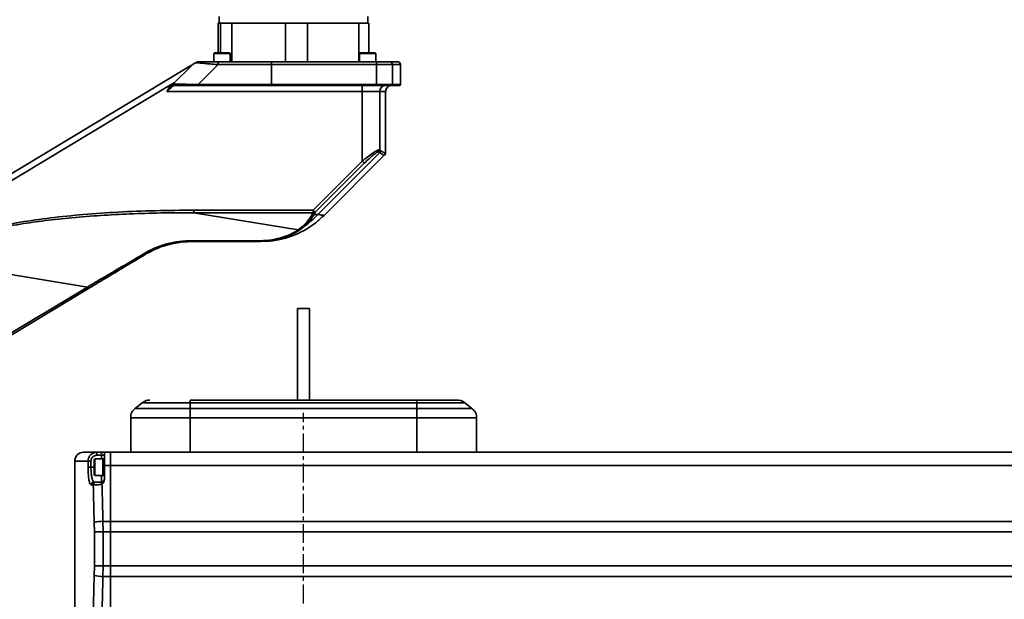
# Model space of a CAD drawing. Header units: millimetres. Extents: x 5717 to 9500, y -822 to 3039.
# Tile 21 of 31: x 7052 to 7384, y 1932 to 2127. Entities that reach past the tile are written whole.
import ezdxf

# ---------------------------------------------------------------- set-up
doc = ezdxf.new("R2010")
doc.units = ezdxf.units.MM
doc.header["$PDSIZE"] = -1
doc.linetypes.add('CENTER', pattern=[10.16, 6.35, -1.27, 1.27, -1.27])
doc.styles.get("Standard").update_dxf_attribs({"font": 'geniso.shx'})
doc.dimstyles.new('ISO-25', dxfattribs={"dimscale": 5, "dimtxt": 3.5, "dimasz": 4.5, "dimexe": 3.5, "dimexo": 0.625, "dimtad": 1, "dimdec": 1, "dimtxsty": 'Standard', "dimcen": 2.5, "dimclrd": 1, "dimclre": 1, "dimadec": 0, "dimazin": 0, "dimtfac": 1, "dimtdec": 1, "dimtmove": 1, "dimatfit": 3, "dimfxl": 1, "dimarcsym": 0})

# ---------------------------------------------------------------- blocks, each defined once
blk = doc.blocks.new('*D17')
at = {"color": 1, "lineweight": -2, "transparency": 16777216}
for p, q in [((7829.26, 2317.44), (6891.93, 2317.44)), ((6909.43, 1765.45), (6909.43, 2294.94)), ((7009.81, 1742.95), (6891.93, 1742.95))]:
    blk.add_line(p, q, dxfattribs=at)
at = {"color": 1, "transparency": 16777216}
for points in [[(6905.68, 2294.94), (6913.18, 2294.94), (6909.43, 2317.44)], [(6905.68, 1765.45), (6913.18, 1765.45), (6909.43, 1742.95)]]:
    blk.add_solid(points, dxfattribs=at)
at = {"layer": 'Defpoints', "color": 0, "transparency": 16777216}
for p in [(6909.43, 2317.44), (7832.38, 2317.44), (7012.94, 1742.95)]:
    blk.add_point(p, dxfattribs=at)
at = {"color": 0, "transparency": 16777216, "insert": (6897.55, 2030.2), "char_height": 17.5, "attachment_point": 5, "rotation": 90}
blk.add_mtext('{\\fHYSWLongFangSong|b1|i0|c134|p2;574}', dxfattribs=at)

msp = doc.modelspace()

# ---------------------------------------------------------------- linework, layer by layer
at = {"linetype": 'Continuous', "lineweight": 35}
for p, q in [((7119.54, 2128.07), (7119.54, 2125.82)), ((7169.54, 2125.82), (7169.54, 2128.07)), ((7119.17, 2125.82), (7119.17, 2115.82)), ((7119.56, 2125.82), (7119.17, 2125.82)), ((7119.94, 2125.82), (7119.56, 2125.82)), ((7119.94, 2115.82), (7119.94, 2125.82)), ((7123.85, 2125.82), (7119.94, 2125.82)), ((7123.85, 2112.82), (7123.85, 2125.82)), ((7132.87, 2125.82), (7123.85, 2125.82)), ((7141.88, 2125.82), (7132.87, 2125.82)), ((7141.88, 2112.82), (7141.88, 2125.82)), ((7149.22, 2125.82), (7141.88, 2125.82)), ((7149.22, 2112.82), (7149.22, 2125.82)), ((7157.85, 2125.82), (7149.22, 2125.82)), ((7166.48, 2125.82), (7157.85, 2125.82)), ((7166.48, 2112.82), (7166.48, 2125.82)), ((7169.91, 2125.82), (7166.48, 2125.82)), ((7169.91, 2115.82), (7169.91, 2125.82)), ((7118.09, 2115.82), (7117.79, 2115.52)), ((7117.79, 2115.52), (7117.79, 2112.82)), ((7123.29, 2115.52), (7117.79, 2115.52)), ((7118.09, 2115.82), (7122.95, 2115.82)), ((7122.95, 2115.82), (7122.99, 2115.82)), ((7123.29, 2115.52), (7122.99, 2115.82)), ((7123.29, 2112.82), (7123.29, 2115.52)), ((7167.09, 2115.82), (7166.79, 2115.52)), ((7166.79, 2115.52), (7166.79, 2112.82)), ((7172.29, 2115.52), (7166.79, 2115.52)), ((7167.09, 2115.82), (7171.99, 2115.82)), ((7172.29, 2115.52), (7171.99, 2115.82)), ((7172.29, 2112.82), (7172.29, 2115.52)), ((6981.4, 2034.18), (7110.27, 2111.61)), ((7103.99, 2105.27), (7110.42, 2111.7)), ((7112.28, 2112.82), (7112.28, 2112.82)), ((7112.45, 2105.12), (7119.25, 2111.82)), ((7119.22, 2112.82), (7137.04, 2112.82)), ((7119.25, 2111.82), (7137.12, 2111.82)), ((7137.04, 2112.82), (7172.36, 2112.82)), ((7137.12, 2111.82), (7137.12, 2105.12)), ((7172.44, 2111.82), (7137.12, 2111.82)), ((7172.44, 2105.12), (7172.44, 2111.82)), ((7172.44, 2111.82), (7177.84, 2111.82)), ((7177.84, 2105.12), (7177.84, 2111.82)), ((7180.54, 2111.82), (7177.84, 2111.82)), ((7180.54, 2105.12), (7180.54, 2111.82)), ((6982.43, 2032.47), (7102.02, 2104.32)), ((7101.96, 2102.82), (7102.86, 2104.15)), ((7103.1, 2103.81), (7101.96, 2102.82)), ((7102.02, 2104.32), (7104.58, 2105.86)), ((7102.21, 2104.32), (7102.02, 2104.32)), ((7103.12, 2104.4), (7103.96, 2104.9)), ((7104.09, 2105.33), (7103.99, 2105.27)), ((7104.3, 2104.82), (7104.2, 2104.77)), ((7112.45, 2105.12), (7137.12, 2105.12)), ((7137.09, 2104.82), (7172.42, 2104.82)), ((7137.12, 2105.12), (7172.44, 2105.12)), ((7167.66, 2102.82), (7167.66, 2104.82)), ((7172.44, 2105.12), (7177.84, 2105.12)), ((7180.54, 2105.12), (7177.84, 2105.12)), ((7167.66, 2102.82), (7101.96, 2102.82)), ((7167.66, 2102.82), (7173.58, 2102.82)), ((7167.66, 2079.35), (7167.66, 2102.82)), ((7173.58, 2102.82), (7173.58, 2083.17)), ((7175.54, 2102.82), (7173.58, 2102.82)), ((7175.54, 2082.23), (7175.54, 2102.82)), ((7152.77, 2061.47), (7173.57, 2082.27)), ((7175.18, 2081.46), (7154.82, 2061.11)), ((7173.29, 2082.48), (7173.18, 2082.51)), ((7173.57, 2082.27), (7173.29, 2082.48)), ((7173.58, 2083.17), (7173.46, 2083.2)), ((7173.86, 2082.97), (7173.58, 2083.17)), ((7175.54, 2082.23), (7175.47, 2082.16)), ((7151.18, 2062.87), (7167.66, 2079.35)), ((7168.35, 2078.66), (7151.87, 2062.18)), ((7167.66, 2079.35), (7168.35, 2078.66)), ((7111.07, 2062.87), (7151.18, 2062.87)), ((7111.07, 2062.03), (7111.07, 2062.87)), ((7146.17, 2056.27), (7111.07, 2062.03)), ((7151.18, 2062.03), (7111.07, 2062.03)), ((7150.77, 2061.32), (7151.18, 2062.03)), ((7151.18, 2062.87), (7151.18, 2062.03)), ((7151.87, 2062.18), (7151.18, 2062.87)), ((7151.87, 2062.18), (7151.46, 2061.47)), ((7151.46, 2061.47), (7152.77, 2061.47)), ((7154.82, 2061.11), (7154.43, 2060.72)), ((7146.17, 2056.27), (7147.73, 2057.52)), ((7146.65, 2056.25), (7148.27, 2057.55)), ((7132.47, 2052.32), (7110.19, 2052.32)), ((7110.27, 2052.63), (7132.53, 2052.57)), ((7075.23, 2037.04), (7015.44, 2046.84)), ((7020.91, 2004.41), (7075.23, 2037.04)), ((7075.55, 2036.5), (7021.24, 2003.87)), ((7075.23, 2037.04), (7075.55, 2036.5)), ((7145.94, 2029.85), (7145.94, 1998.95)), ((7147.94, 2029.85), (7145.94, 2029.85)), ((7149.94, 2029.85), (7147.94, 2029.85)), ((7149.94, 1998.95), (7149.94, 2029.85)), ((7091.29, 1996.15), (7093.69, 1998.07)), ((7109.79, 1998.07), (7093.69, 1998.07)), ((7186.09, 1998.95), (7109.79, 1998.95)), ((7186.09, 1998.07), (7109.79, 1998.07)), ((7109.79, 1996.15), (7109.79, 1998.07)), ((7186.09, 1996.15), (7186.09, 1998.07)), ((7202.18, 1998.07), (7186.09, 1998.07)), ((7202.18, 1998.07), (7204.59, 1996.15)), ((7109.79, 1996.15), (7091.29, 1996.15)), ((7186.09, 1996.15), (7109.79, 1996.15)), ((7204.59, 1996.15), (7186.09, 1996.15)), ((7089.79, 1981.45), (7089.79, 1993.03)), ((7109.79, 1993.03), (7089.79, 1993.03)), ((7109.79, 1981.45), (7109.79, 1993.03)), ((7186.09, 1993.03), (7109.79, 1993.03)), ((7186.09, 1981.45), (7186.09, 1993.03)), ((7206.09, 1993.03), (7186.09, 1993.03)), ((7206.09, 1993.03), (7206.09, 1981.45)), ((7073.94, 1981.45), (7078.44, 1981.45)), ((7078.44, 1980.45), (7078.44, 1981.45)), ((7078.44, 1981.45), (7079.94, 1981.45)), ((7079.94, 1980.45), (7079.94, 1981.45)), ((7080.94, 1981.45), (7082.94, 1981.45)), ((7080.94, 1977.05), (7080.94, 1981.45)), ((7082.94, 1981.45), (7082.94, 1977.05)), ((7082.94, 1981.45), (7104.98, 1981.45)), ((7109.79, 1981.45), (7104.98, 1981.45)), ((7186.09, 1981.45), (7109.79, 1981.45)), ((7190.89, 1981.45), (7186.09, 1981.45)), ((7190.89, 1981.45), (7587.94, 1981.45)), ((7070.94, 1978.45), (7070.94, 1919.45)), ((7075.42, 1978.45), (7070.94, 1978.45)), ((7075.42, 1976.45), (7075.42, 1978.45)), ((7076.41, 1978.45), (7075.42, 1978.45)), ((7076.41, 1978.45), (7076.41, 1976.45)), ((7077.74, 1979.2), (7077.44, 1978.9)), ((7077.44, 1974.4), (7077.44, 1978.9)), ((7080.44, 1979.2), (7077.74, 1979.2)), ((7077.74, 1979.2), (7077.74, 1974.15)), ((7079.94, 1980.45), (7078.44, 1980.45)), ((7079.94, 1980.45), (7080.94, 1980.45)), ((7079.94, 1979.2), (7079.94, 1980.45)), ((7080.94, 1979.2), (7080.44, 1979.2)), ((7080.44, 1979.2), (7080.44, 1974.15)), ((7080.44, 1973.7), (7080.44, 1979.2)), ((7076.41, 1976.45), (7075.42, 1976.45)), ((7076.41, 1976.45), (7077.44, 1976.45)), ((7077.44, 1974), (7077.44, 1974.4)), ((7082.94, 1977.05), (7080.94, 1977.05)), ((7080.94, 1977.05), (7080.94, 1972.29)), ((7082.94, 1958.23), (7082.94, 1977.05)), ((7587.94, 1977.05), (7082.94, 1977.05)), ((7077.44, 1974), (7077.74, 1973.7)), ((7077.52, 1971.45), (7078.16, 1971.45)), ((7077.74, 1974.15), (7077.74, 1973.7)), ((7077.74, 1973.7), (7080.44, 1973.7)), ((7079.94, 1971.45), (7079.94, 1973.7)), ((7080.44, 1974.15), (7080.44, 1973.7)), ((7080.44, 1973.7), (7080.94, 1973.7)), ((7077.19, 1970.45), (7076.54, 1970.45)), ((7077.55, 1954.66), (7077.51, 1957.87)), ((7080.44, 1958.23), (7080.48, 1954.66)), ((7080.44, 1958.23), (7082.94, 1958.23)), ((7082.94, 1958.23), (7082.94, 1954.66)), ((7082.94, 1958.23), (7587.94, 1958.23)), ((7077.55, 1954.66), (7080.48, 1954.66)), ((7077.55, 1943.24), (7077.55, 1954.66)), ((7080.48, 1954.66), (7080.48, 1943.24)), ((7082.94, 1954.66), (7080.48, 1954.66)), ((7082.94, 1943.24), (7082.94, 1954.66)), ((7587.94, 1954.66), (7082.94, 1954.66)), ((7077.51, 1940.03), (7077.55, 1943.24)), ((7077.55, 1943.24), (7080.48, 1943.24)), ((7080.48, 1943.24), (7080.44, 1939.67)), ((7080.48, 1943.24), (7082.94, 1943.24)), ((7082.94, 1943.24), (7082.94, 1939.67)), ((7082.94, 1943.24), (7587.94, 1943.24)), ((7082.94, 1939.67), (7080.44, 1939.67)), ((7082.94, 1920.85), (7082.94, 1939.67)), ((7587.94, 1939.67), (7082.94, 1939.67))]:
    msp.add_line(p, q, dxfattribs=at)
at = {"color": 4, "linetype": 'CENTER'}
msp.add_line((7147.94, 1737.6), (7147.94, 1994.75), dxfattribs=at)
at = {"linetype": 'Continuous', "lineweight": 35, "flags": 128}
for points in [[(7137.05, 2052.52), (7136.55, 2052.46), (7133.61, 2052.32)], [(7094.35, 2048.32), (7094.41, 2048.25), (7094.48, 2048.18), (7094.53, 2048.12), (7094.59, 2048.08), (7094.64, 2048.05), (7094.68, 2048.03), (7094.71, 2048.03), (7094.74, 2048.03)]]:
    msp.add_lwpolyline(points, dxfattribs=at)
at = {"linetype": 'Continuous', "lineweight": 35}
for centre, radius, start, end in [((7112.89, 2110.62), 2.2, 90, 121), ((7112.71, 2112.07), 6.55, 357.8148, 6.5815), ((7134.05, 2112.07), 3.08, 355.3805, 14.114), ((7169.37, 2112.07), 3.08, 355.3805, 14.114), ((7176.85, 2111.83), 0.991, 359.4845, 89.4751), ((7179.54, 2111.82), 1, 0, 90), ((7102.21, 2106.32), 2, 270, 315), ((7104.21, 2105.07), 0.302, 137.741, 267.891), ((7104.3, 2105.12), 0.3, 135.3102, 269.5471), ((7108.94, 2105.04), 3.51, 356.3281, 1.2225), ((7136.2, 2105.04), 0.925, 345.886, 4.6195), ((7171.52, 2105.04), 0.925, 345.886, 4.6195), ((7175.57, 2102.83), 1.99, 90.3543, 180.35), ((7177.54, 2102.82), 2, 90, 180), ((7177.54, 2105.12), 0.297, 270.5249, 0.5155), ((7180.24, 2105.12), 0.3, 270, 0), ((7172.44, 2083.2), 1.02, 317.1593, 0.1503), ((7172.57, 2083.19), 1.01, 315.3352, 358.9756), ((7172.85, 2082.98), 1.01, 315.1381, 358.9284), ((7174.47, 2082.16), 0.999, 315.0044, 0.0563), ((7174.54, 2082.23), 1, 315, 360), ((7131.37, 2081.44), 29.27, 305.268, 316.9652), ((7150.94, 2062.2), 0.896, 259.0235, 305.8076), ((7151.35, 2062.9), 0.896, 259.0235, 305.8076), ((7147.97, 2058.23), 0.746, 250.8786, 293.7962), ((7146.43, 2056.86), 0.649, 245.7262, 289.2996), ((7109.75, 2052.59), 0.523, 328.2976, 4.1249), ((7132.03, 2052.54), 0.5, 333.7307, 3.4564), ((7073.94, 1978.45), 3, 90, 180), ((7077.53, 1970.46), 0.991, 90.5448, 180.5347), ((7078.18, 1970.46), 0.99, 90.6092, 180.5965), ((7079.94, 1972.45), 1, 270, 0), ((7080.15, 1948.38), 9.86, 88.3213, 105.5689), ((7080.15, 1949.52), 9.86, 254.4311, 271.6787)]:
    msp.add_arc(centre, radius, start, end, dxfattribs=at)
for centre, ratio, start_param, end_param in [((7370.94, 2472.94), 0.121212, 1.775243, 1.780435), ((7370.94, 2473.29), 0.12, 1.775412, 1.780435), ((7370.94, 1424.96), 0.121212, 1.361157, 1.36635), ((7370.94, 1424.6), 0.12, 1.361157, 1.366181)]:
    msp.add_ellipse(centre, major_axis=(0, 2475), ratio=ratio, start_param=start_param, end_param=end_param, dxfattribs=at)
for points, knots in [([(7110.42, 2111.7), (7110.44, 2111.72), (7110.48, 2111.74), (7110.88, 2111.98), (7111.34, 2112.26), (7111.68, 2112.46), (7111.73, 2112.49)], [0, 0, 0, 0, 0.207367, 0.46704, 0.922102, 1, 1, 1, 1]), ([(7111.73, 2112.49), (7111.78, 2112.52), (7111.86, 2112.57), (7111.98, 2112.64), (7112.07, 2112.69), (7112.15, 2112.74), (7112.21, 2112.78), (7112.27, 2112.82), (7112.28, 2112.82), (7112.28, 2112.82)], [0, 0, 0, 0, 0.1830071, 0.2816473, 0.3648623, 0.4484253, 0.5430286, 0.6954395, 1, 1, 1, 1]), ([(7111.73, 2112.49), (7112.15, 2112.45), (7112.99, 2112.38), (7114.96, 2112.2), (7117.07, 2112.02), (7118.53, 2111.88), (7119.25, 2111.82)], [0, 0, 0, 0, 0.257743, 0.508766, 0.75569, 1, 1, 1, 1]), ([(7112.28, 2112.82), (7112.44, 2112.82), (7112.77, 2112.82), (7113.73, 2112.82), (7115.21, 2112.82), (7117.18, 2112.82), (7118.54, 2112.82), (7119.22, 2112.82)], [0, 0, 0, 0, 0.125587, 0.250857, 0.500837, 0.750859, 1, 1, 1, 1]), ([(7172.36, 2112.82), (7172.86, 2112.82), (7173.96, 2112.82), (7175.35, 2112.82), (7176.42, 2112.82), (7176.71, 2112.82), (7176.86, 2112.82)], [0, 0, 0, 0, 0.232177, 0.515549, 0.755233, 1, 1, 1, 1]), ([(7176.86, 2112.82), (7177.64, 2112.82), (7179.2, 2112.82), (7179.42, 2112.82), (7179.54, 2112.82)], [0, 0, 0, 0, 0.49887, 1, 1, 1, 1]), ([(7103.1, 2103.81), (7103.08, 2103.82), (7103.04, 2103.85), (7102.99, 2103.9), (7102.95, 2103.95), (7102.91, 2104.01), (7102.89, 2104.06), (7102.87, 2104.1), (7102.87, 2104.14), (7102.88, 2104.16), (7102.88, 2104.16)], [0, 0, 0, 0, 0.124943, 0.250001, 0.375054, 0.500001, 0.624951, 0.749999, 0.87506, 1, 1, 1, 1]), ([(7102.89, 2104.17), (7103.14, 2104.42), (7103.5, 2104.78), (7103.85, 2105.13), (7103.94, 2105.22), (7103.99, 2105.27)], [0, 0, 0, 0, 0.533338, 0.774364, 1, 1, 1, 1]), ([(7104.2, 2104.77), (7104.16, 2104.73), (7104.06, 2104.64), (7103.71, 2104.34), (7103.35, 2104.02), (7103.1, 2103.81)], [0, 0, 0, 0, 0.216346, 0.459041, 1, 1, 1, 1]), ([(7104.09, 2105.33), (7104.19, 2105.33), (7104.38, 2105.32), (7105.4, 2105.3), (7107.2, 2105.25), (7109.76, 2105.19), (7111.55, 2105.14), (7112.45, 2105.12)], [0, 0, 0, 0, 0.126795, 0.253567, 0.503353, 0.751374, 1, 1, 1, 1]), ([(7104.3, 2104.82), (7104.39, 2104.82), (7104.59, 2104.82), (7105.58, 2104.82), (7107.34, 2104.82), (7109.83, 2104.82), (7111.57, 2104.82), (7112.44, 2104.82)], [0, 0, 0, 0, 0.124975, 0.25056, 0.499971, 0.749319, 1, 1, 1, 1]), ([(7172.42, 2104.82), (7173.01, 2104.82), (7174.23, 2104.82), (7175.82, 2104.82), (7177.03, 2104.82), (7177.38, 2104.82), (7177.54, 2104.82)], [0, 0, 0, 0, 0.2433051, 0.5, 0.7566949, 1, 1, 1, 1]), ([(7180.24, 2104.82), (7180.12, 2104.82), (7179.9, 2104.82), (7178.33, 2104.82), (7177.54, 2104.82)], [0, 0, 0, 0, 0.50113, 1, 1, 1, 1]), ([(7173.46, 2083.2), (7173.36, 2083.19), (7173.17, 2083.16), (7172.51, 2082.88), (7171.31, 2082.15), (7169.53, 2080.88), (7168.29, 2079.87), (7167.66, 2079.35)], [0, 0, 0, 0, 0.107044, 0.216966, 0.46053, 0.727812, 1, 1, 1, 1]), ([(7173.18, 2082.51), (7173.1, 2082.49), (7172.93, 2082.46), (7172.37, 2082.16), (7171.38, 2081.44), (7169.91, 2080.18), (7168.89, 2079.18), (7168.35, 2078.66)], [0, 0, 0, 0, 0.105726, 0.214354, 0.448062, 0.711331, 1, 1, 1, 1]), ([(7173.57, 2082.27), (7173.96, 2081.97), (7174.76, 2081.36), (7175.04, 2081.42), (7175.18, 2081.46)], [0, 0, 0, 0, 0.4917924, 1, 1, 1, 1]), ([(7175.47, 2082.16), (7175.33, 2082.13), (7175.06, 2082.06), (7174.26, 2082.66), (7173.86, 2082.97)], [0, 0, 0, 0, 0.500642, 1, 1, 1, 1]), ([(7015.25, 2047.16), (7017.07, 2048.16), (7020.96, 2050.29), (7027.55, 2052.84), (7035.07, 2055.17), (7043.52, 2057.2), (7052.87, 2058.94), (7063.07, 2060.37), (7074.06, 2061.49), (7085.79, 2062.29), (7098.21, 2062.79), (7106.71, 2062.84), (7111.07, 2062.87)], [0, 0, 0, 0, 0.0636, 0.135478, 0.215754, 0.304547, 0.401596, 0.506706, 0.619594, 0.739804, 0.866665, 1, 1, 1, 1]), ([(7111.07, 2062.03), (7107.34, 2062.01), (7100.12, 2061.99), (7089.65, 2061.67), (7079.68, 2061.15), (7070.2, 2060.41), (7061.22, 2059.44), (7052.31, 2058.19), (7043.6, 2056.62), (7035.15, 2054.64), (7027.66, 2052.37), (7021.11, 2049.89), (7017.25, 2047.81), (7015.44, 2046.84)], [0, 0, 0, 0, 0.114363, 0.221572, 0.321648, 0.421034, 0.513476, 0.599018, 0.697086, 0.785395, 0.865324, 0.937109, 1, 1, 1, 1]), ([(7136.5, 2052.46), (7138, 2052.66), (7140.14, 2052.96), (7142.92, 2053.79), (7144.9, 2054.51), (7147.05, 2055.47), (7149.5, 2056.84), (7152.19, 2058.68), (7153.89, 2060.27), (7154.79, 2061.11)], [0, 0, 0, 0, 0.22986, 0.329144, 0.421851, 0.532771, 0.666886, 0.823211, 1, 1, 1, 1]), ([(7147.73, 2057.52), (7148.31, 2058.11), (7149.53, 2059.33), (7150.35, 2060.64), (7150.77, 2061.32)], [0, 0, 0, 0, 0.481956, 1, 1, 1, 1]), ([(7148.27, 2057.55), (7148.88, 2058.15), (7150.15, 2059.4), (7151.01, 2060.76), (7151.46, 2061.47)], [0, 0, 0, 0, 0.477633, 1, 1, 1, 1]), ([(7152.77, 2061.47), (7153.38, 2061.36), (7154.45, 2061.17), (7154.62, 2061.14), (7154.7, 2061.13)], [0, 0, 0, 0, 0.57321, 1, 1, 1, 1]), ([(7132.47, 2052.32), (7133.82, 2052.37), (7136.5, 2052.46), (7140.4, 2053.29), (7143.97, 2054.58), (7145.76, 2055.69), (7146.65, 2056.25)], [0, 0, 0, 0, 0.250164, 0.500819, 0.750744, 1, 1, 1, 1]), ([(7132.53, 2052.57), (7133.82, 2052.61), (7136.41, 2052.7), (7140.17, 2053.47), (7143.6, 2054.69), (7145.31, 2055.74), (7146.17, 2056.27)], [0, 0, 0, 0, 0.251482, 0.502338, 0.751633, 1, 1, 1, 1]), ([(7094.35, 2048.32), (7095.55, 2048.97), (7097.97, 2050.28), (7101.93, 2051.61), (7106.06, 2052.48), (7108.87, 2052.58), (7110.27, 2052.63)], [0, 0, 0, 0, 0.249572, 0.500009, 0.749504, 1, 1, 1, 1]), ([(7110.19, 2052.32), (7109.29, 2052.3), (7107.49, 2052.25), (7104.79, 2051.87), (7102.15, 2051.26), (7099.59, 2050.42), (7097.1, 2049.37), (7095.54, 2048.48), (7094.74, 2048.03)], [0, 0, 0, 0, 0.165304, 0.330295, 0.498576, 0.662262, 0.827905, 1, 1, 1, 1]), ([(7133.61, 2052.32), (7133.56, 2052.32), (7133.47, 2052.32), (7132.81, 2052.32), (7132.47, 2052.32)], [0, 0, 0, 0, 0.49848, 1, 1, 1, 1]), ([(7075.23, 2037.04), (7077.47, 2038.37), (7081.85, 2040.95), (7088.25, 2044.72), (7092.34, 2047.14), (7094.35, 2048.32)], [0, 0, 0, 0, 0.349313, 0.681817, 1, 1, 1, 1]), ([(7094.74, 2048.03), (7092.71, 2046.81), (7088.57, 2044.33), (7082.15, 2040.47), (7077.78, 2037.84), (7075.55, 2036.5)], [0, 0, 0, 0, 0.321343, 0.655165, 1, 1, 1, 1]), ([(7093.69, 1998.07), (7094.11, 1998.38), (7094.86, 1998.94), (7095.78, 1998.95), (7096.19, 1998.95)], [0, 0, 0, 0, 0.557303, 1, 1, 1, 1]), ([(7109.79, 1998.07), (7109.79, 1998.38), (7109.79, 1998.94), (7109.79, 1998.95), (7109.79, 1998.95)], [0, 0, 0, 0, 0.557303, 1, 1, 1, 1]), ([(7199.68, 1998.95), (7199.64, 1998.95), (7199.55, 1998.95), (7198.79, 1998.95), (7197.54, 1998.95), (7195.77, 1998.95), (7193.6, 1998.95), (7191.16, 1998.95), (7188.63, 1998.95), (7186.92, 1998.95), (7186.09, 1998.95)], [0, 0, 0, 0, 0.116516, 0.240011, 0.368641, 0.5, 0.631359, 0.759989, 0.883484, 1, 1, 1, 1]), ([(7186.09, 1998.07), (7186.09, 1998.38), (7186.09, 1998.94), (7186.09, 1998.95), (7186.09, 1998.95)], [0, 0, 0, 0, 0.557303, 1, 1, 1, 1]), ([(7199.68, 1998.95), (7200.2, 1998.93), (7201.14, 1998.9), (7201.86, 1998.33), (7202.18, 1998.07)], [0, 0, 0, 0, 0.557303, 1, 1, 1, 1]), ([(7089.79, 1993.03), (7089.79, 1993.38), (7089.79, 1994.05), (7090.18, 1995.25), (7090.86, 1995.8), (7091.29, 1996.15)], [0, 0, 0, 0, 0.289057, 0.55761, 1, 1, 1, 1]), ([(7109.79, 1993.03), (7109.79, 1993.38), (7109.79, 1994.05), (7109.79, 1995.25), (7109.79, 1995.8), (7109.79, 1996.15)], [0, 0, 0, 0, 0.289057, 0.55761, 1, 1, 1, 1]), ([(7186.09, 1993.03), (7186.09, 1993.38), (7186.09, 1994.05), (7186.09, 1995.25), (7186.09, 1995.8), (7186.09, 1996.15)], [0, 0, 0, 0, 0.289057, 0.55761, 1, 1, 1, 1]), ([(7204.59, 1996.15), (7204.86, 1995.93), (7205.39, 1995.51), (7206.08, 1994.46), (7206.08, 1993.58), (7206.09, 1993.03)], [0, 0, 0, 0, 0.289057, 0.55761, 1, 1, 1, 1]), ([(7075.42, 1978.45), (7075.45, 1978.78), (7075.52, 1979.45), (7076.03, 1980.34), (7076.78, 1981.02), (7077.63, 1981.39), (7078.2, 1981.43), (7078.44, 1981.45)], [0, 0, 0, 0, 0.2115184, 0.4226284, 0.6345744, 0.8489996, 1, 1, 1, 1]), ([(7079.94, 1981.45), (7079.94, 1981.45), (7080.14, 1981.45), (7080.5, 1981.45), (7080.87, 1981.45), (7080.92, 1981.45), (7080.94, 1981.45)], [0, 0, 0, 0, 0.003085, 0.413272, 0.752251, 1, 1, 1, 1]), ([(7078.44, 1980.45), (7078.28, 1980.44), (7077.89, 1980.41), (7077.32, 1980.16), (7076.81, 1979.71), (7076.47, 1979.12), (7076.43, 1978.67), (7076.41, 1978.45)], [0, 0, 0, 0, 0.151618, 0.366663, 0.57869, 0.789321, 1, 1, 1, 1]), ([(7076.54, 1970.45), (7076.4, 1970.52), (7076.14, 1970.65), (7075.8, 1971.71), (7075.56, 1973.27), (7075.44, 1974.95), (7075.43, 1976.04), (7075.42, 1976.45)], [0, 0, 0, 0, 0.219785, 0.439499, 0.656741, 0.870218, 1, 1, 1, 1]), ([(7076.41, 1976.45), (7076.41, 1976.11), (7076.42, 1975.2), (7076.54, 1973.8), (7076.79, 1972.5), (7077.12, 1971.62), (7077.39, 1971.51), (7077.52, 1971.45)], [0, 0, 0, 0, 0.12952, 0.342655, 0.559788, 0.779715, 1, 1, 1, 1]), ([(7078.16, 1971.45), (7078.18, 1971.45), (7078.26, 1971.45), (7078.51, 1971.45), (7079.01, 1971.45), (7079.52, 1971.45), (7079.84, 1971.45), (7079.94, 1971.45)], [0, 0, 0, 0, 0.092926, 0.358588, 0.622328, 0.885856, 1, 1, 1, 1]), ([(7079.99, 1970.57), (7079.99, 1970.58), (7079.99, 1970.71), (7079.98, 1970.94), (7079.98, 1971.13), (7079.97, 1971.29), (7079.96, 1971.42), (7079.95, 1971.44), (7079.94, 1971.45)], [0, 0, 0, 0, 0.034082, 0.265219, 0.496502, 0.524892, 0.758088, 1, 1, 1, 1]), ([(7080.94, 1972.29), (7080.92, 1972.12), (7080.87, 1971.71), (7080.58, 1971.26), (7080.29, 1970.92), (7080.13, 1970.74), (7080.06, 1970.64), (7080.03, 1970.6), (7080.03, 1970.56), (7080.05, 1970.5), (7080.09, 1970.45), (7080.12, 1970.41), (7080.13, 1970.4)], [0, 0, 0, 0, 0.231378, 0.551981, 0.723874, 0.844305, 0.87632, 0.896713, 0.912256, 0.927766, 0.974815, 1, 1, 1, 1]), ([(7079.99, 1970.57), (7079.79, 1970.57), (7079.27, 1970.56), (7078.46, 1970.54), (7077.71, 1970.5), (7077.32, 1970.47), (7077.21, 1970.45), (7077.19, 1970.45)], [0, 0, 0, 0, 0.146487, 0.400754, 0.65488, 0.910585, 1, 1, 1, 1]), ([(7080.13, 1970.4), (7080.09, 1970.45), (7080.04, 1970.51), (7079.99, 1970.57), (7079.99, 1970.57)], [0, 0, 0, 0, 0.972056, 1, 1, 1, 1])]:
    msp.add_open_spline(points, degree=3, knots=knots, dxfattribs=at)
msp.add_open_spline([(7112.44, 2104.82), (7116.56, 2104.82), (7124.78, 2104.82), (7132.99, 2104.82), (7137.09, 2104.82)], degree=3, dxfattribs=at)

# ---------------------------------------------------------------- dimensions: what is measured, and where the dimension line sits
dim = msp.add_linear_dim(base=(6909.43, 2317.44), p1=(7012.94, 1742.95), p2=(7832.38, 2317.44), angle=90, text='{\\fHYSWLongFangSong|b1|i0|c134|p2;<>}', dimstyle='ISO-25', override={"dimdec": 0})
dim.commit()
dim.dimension.update_dxf_attribs({"geometry": '*D17', "text_midpoint": (6897.55, 2030.2)})

doc.saveas('drawing.dxf')
